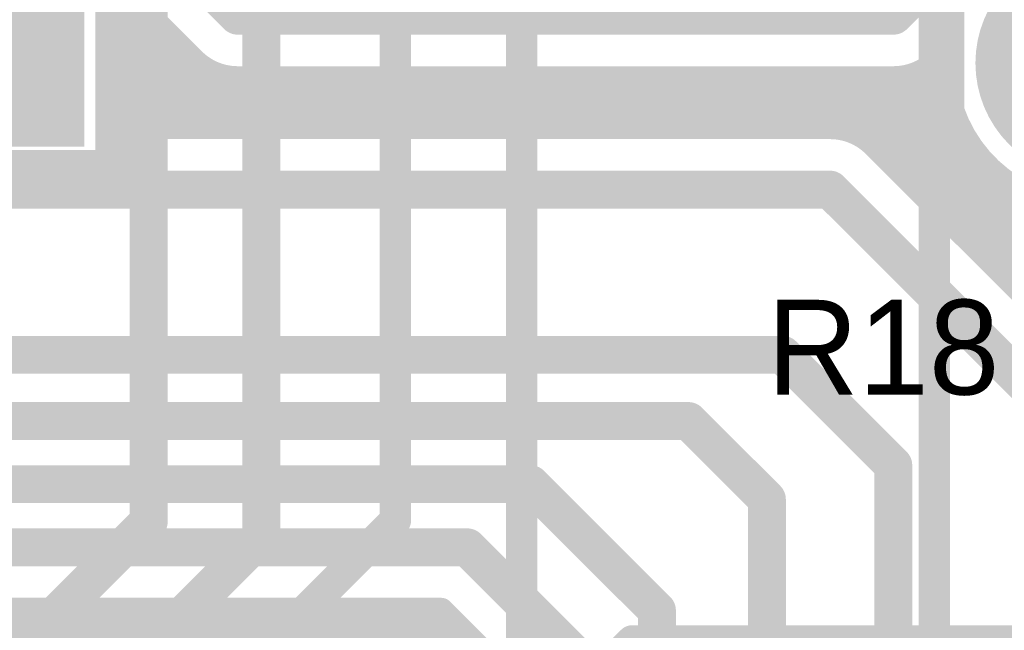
# Model space of a CAD drawing. Extents: x 7.17 to 14.1, y 4 to 11.75.
# Tile 78 of 189: x 8.92 to 9.23, y 7.52 to 7.71. Entities that reach past the tile are written whole.
import ezdxf

# ---------------------------------------------------------------- set-up
doc = ezdxf.new("R2010")
doc.units = 0
doc.layers.get('0').update_dxf_attribs({"linetype": 'CONTINUOUS'})
for name, color, linetype in [('BOTTOMLAYER', 5, 'CONTINUOUS'), ('BOTTOMSOLDER', 6, 'CONTINUOUS'), ('MECHANICAL1', 6, 'CONTINUOUS'), ('MECHANICAL7', 56, 'CONTINUOUS'), ('MULTILAYER', 9, 'CONTINUOUS'), ('TOPLAYER', 1, 'CONTINUOUS'), ('TOPOVERLAY', 2, 'CONTINUOUS'), ('TOPSOLDER', 216, 'CONTINUOUS')]:
    doc.layers.add(name, color=color, linetype=linetype)

# ---------------------------------------------------------------- blocks, each defined once
blk = doc.blocks.new('HDR5_96')
at = {"layer": 'BOTTOMSOLDER', "const_width": 0.0365}
blk.add_lwpolyline([(0.38175, 0, 1), (0.41825, 0, 1)], format="xyb", close=True, dxfattribs=at)
at = {"layer": 'MULTILAYER', "const_width": 0.0325}
blk.add_lwpolyline([(0.38375, 0, 1), (0.41625, 0, 1)], format="xyb", close=True, dxfattribs=at)
at = {"layer": 'TOPOVERLAY', "const_width": 0.008}
for points in [[(0.45, 0.05), (-0.05, 0.05)], [(0.45, 0.05), (0.45, -0.05)]]:
    blk.add_lwpolyline(points, dxfattribs=at)
at = {"layer": 'TOPOVERLAY', "const_width": 0.004}
blk.add_lwpolyline([(0.448, 0.05, 1), (0.452, 0.05, 1)], format="xyb", close=True, dxfattribs=at)
blk.add_lwpolyline([(0.448, 0.05, 1), (0.452, 0.05, 1)], format="xyb", close=True, dxfattribs=at)
at = {"layer": 'TOPSOLDER', "const_width": 0.0365}
blk.add_lwpolyline([(0.38175, 0, 1), (0.41825, 0, 1)], format="xyb", close=True, dxfattribs=at)
blk = doc.blocks.new('HDR5_100')
at = {"layer": 'BOTTOMSOLDER'}
blk.add_solid([(-0.0365, -0.0365), (0.0365, -0.0365), (-0.0365, 0.0365), (0.0365, 0.0365)], dxfattribs=at)
at = {"layer": 'MULTILAYER'}
blk.add_solid([(-0.0325, -0.0325), (0.0325, -0.0325), (-0.0325, 0.0325), (0.0325, 0.0325)], dxfattribs=at)
at = {"layer": 'TOPOVERLAY', "const_width": 0.008}
for points in [[(-0.05, 0.05), (-0.05, -0.05)], [(0.45, 0.05), (-0.05, 0.05)]]:
    blk.add_lwpolyline(points, dxfattribs=at)
at = {"layer": 'TOPOVERLAY', "const_width": 0.004}
blk.add_lwpolyline([(-0.052, 0.05, 1), (-0.048, 0.05, 1)], format="xyb", close=True, dxfattribs=at)
blk.add_lwpolyline([(-0.052, 0.05, 1), (-0.048, 0.05, 1)], format="xyb", close=True, dxfattribs=at)
at = {"layer": 'TOPSOLDER'}
blk.add_solid([(-0.0365, -0.0365), (0.0365, -0.0365), (-0.0365, 0.0365), (0.0365, 0.0365)], dxfattribs=at)

msp = doc.modelspace()

# ---------------------------------------------------------------- linework, layer by layer
at = {"layer": 'BOTTOMLAYER'}
for points, const_width in [([(9.197501, 7.71), (9.297405, 7.809904)], 0.012), ([(8.944904, 7.755), (8.989904, 7.71)], 0.012), ([(8.951404, 7.674904), (8.951404, 7.720216)], 0.008), ([(8.951404, 7.720216), (8.97573, 7.69589)], 0.008), ([(8.951404, 7.715121), (8.99162, 7.674904)], 0.008), ([(8.951404, 7.706896), (8.958064, 7.713556)], 0.008), ([(8.989904, 7.71), (9.197501, 7.71)], 0.012), ([(8.951404, 7.699825), (8.961599, 7.71002)], 0.008), ([(8.951404, 7.708049), (8.984549, 7.674904)], 0.008), ([(8.951404, 7.692754), (8.965135, 7.706485)], 0.008), ([(8.951404, 7.685683), (8.96867, 7.702949)], 0.008), ([(8.951404, 7.700978), (8.977478, 7.674904)], 0.008), ([(8.951404, 7.678612), (8.972206, 7.699414)], 0.008), ([(8.951404, 7.693907), (8.970407, 7.674904)], 0.008), ([(8.954767, 7.674904), (8.975741, 7.695878)], 0.008), ([(9.190393, 7.670113), (9.21344, 7.69316)], 0.008), ([(8.961838, 7.674904), (8.979721, 7.692787)], 0.008), ([(8.968909, 7.674904), (8.984695, 7.69069)], 0.008), ([(8.97598, 7.674904), (8.991076, 7.69)], 0.008), ([(8.981943, 7.691653), (8.998692, 7.674904)], 0.008), ([(8.983052, 7.674904), (8.998147, 7.69)], 0.008), ([(8.989904, 7.69), (9.197501, 7.69)], 0.008), ([(8.990123, 7.674904), (9.005219, 7.69)], 0.008), ([(8.990123, 7.674904), (9.005219, 7.69)], 0.008), ([(8.990667, 7.69), (9.005763, 7.674904)], 0.008), ([(8.997194, 7.674904), (9.01229, 7.69)], 0.008), ([(8.997738, 7.69), (9.012834, 7.674904)], 0.008), ([(9.004265, 7.674904), (9.019361, 7.69)], 0.008), ([(9.004809, 7.69), (9.019905, 7.674904)], 0.008), ([(9.011336, 7.674904), (9.026432, 7.69)], 0.008), ([(9.01188, 7.69), (9.026976, 7.674904)], 0.008), ([(9.018407, 7.674904), (9.033503, 7.69)], 0.008), ([(9.018951, 7.69), (9.034047, 7.674904)], 0.008), ([(9.025478, 7.674904), (9.040574, 7.69)], 0.008), ([(9.026022, 7.69), (9.041118, 7.674904)], 0.008), ([(9.032549, 7.674904), (9.047645, 7.69)], 0.008), ([(9.033093, 7.69), (9.048189, 7.674904)], 0.008), ([(9.03962, 7.674904), (9.054716, 7.69)], 0.008), ([(9.040164, 7.69), (9.05526, 7.674904)], 0.008), ([(9.046691, 7.674904), (9.061787, 7.69)], 0.008), ([(9.047235, 7.69), (9.062332, 7.674904)], 0.008), ([(9.053762, 7.674904), (9.068858, 7.69)], 0.008), ([(9.054307, 7.69), (9.069403, 7.674904)], 0.008), ([(9.060834, 7.674904), (9.07593, 7.69)], 0.008), ([(9.061378, 7.69), (9.076474, 7.674904)], 0.008), ([(9.067905, 7.674904), (9.083001, 7.69)], 0.008), ([(9.068449, 7.69), (9.083545, 7.674904)], 0.008), ([(9.074976, 7.674904), (9.090072, 7.69)], 0.008), ([(9.07552, 7.69), (9.090616, 7.674904)], 0.008), ([(9.082047, 7.674904), (9.097143, 7.69)], 0.008), ([(9.082591, 7.69), (9.097687, 7.674904)], 0.008), ([(9.089118, 7.674904), (9.104214, 7.69)], 0.008), ([(9.089662, 7.69), (9.104758, 7.674904)], 0.008), ([(9.096189, 7.674904), (9.111285, 7.69)], 0.008), ([(9.096733, 7.69), (9.111829, 7.674904)], 0.008), ([(9.10326, 7.674904), (9.118356, 7.69)], 0.008), ([(9.103804, 7.69), (9.1189, 7.674904)], 0.008), ([(9.110331, 7.674904), (9.125427, 7.69)], 0.008), ([(9.110875, 7.69), (9.125971, 7.674904)], 0.008), ([(9.117402, 7.674904), (9.132498, 7.69)], 0.008), ([(9.117947, 7.69), (9.133043, 7.674904)], 0.008), ([(9.124474, 7.674904), (9.13957, 7.69)], 0.008), ([(9.125018, 7.69), (9.140114, 7.674904)], 0.008), ([(9.131545, 7.674904), (9.146641, 7.69)], 0.008), ([(9.132089, 7.69), (9.147185, 7.674904)], 0.008), ([(9.138616, 7.674904), (9.153712, 7.69)], 0.008), ([(9.13916, 7.69), (9.154256, 7.674904)], 0.008), ([(9.145687, 7.674904), (9.160783, 7.69)], 0.008), ([(9.146231, 7.69), (9.161327, 7.674904)], 0.008), ([(9.152758, 7.674904), (9.167854, 7.69)], 0.008), ([(9.153302, 7.69), (9.168398, 7.674904)], 0.008), ([(9.159829, 7.674904), (9.174925, 7.69)], 0.008), ([(9.160373, 7.69), (9.175469, 7.674904)], 0.008), ([(9.1669, 7.674904), (9.181996, 7.69)], 0.008), ([(9.167444, 7.69), (9.183488, 7.673957)], 0.008), ([(9.173971, 7.674904), (9.189067, 7.69)], 0.008), ([(9.174515, 7.69), (9.339611, 7.524904)], 0.008), ([(9.180759, 7.674621), (9.196138, 7.69)], 0.008), ([(9.181586, 7.69), (9.346682, 7.524904)], 0.008), ([(9.186117, 7.672907), (9.204459, 7.691249)], 0.008), ([(9.188657, 7.69), (9.353753, 7.524904)], 0.008), ([(9.195729, 7.69), (9.360825, 7.524904)], 0.008), ([(9.202232, 7.690568), (9.21804, 7.674759)], 0.008), ([(9.207304, 7.692567), (9.214389, 7.685482)], 0.008), ([(8.951404, 7.686836), (8.963336, 7.674904)], 0.008), ([(9.193972, 7.666621), (9.214136, 7.686784)], 0.008), ([(9.197508, 7.663085), (9.215528, 7.681106)], 0.008), ([(8.951404, 7.679765), (8.956265, 7.674904)], 0.008), ([(8.951404, 7.674904), (9.177405, 7.674904)], 0.008), ([(9.201044, 7.65955), (9.217472, 7.675979)], 0.008), ([(9.204579, 7.656014), (9.219885, 7.67132)], 0.008), ([(9.191579, 7.669014), (9.256515, 7.604078)], 0.008), ([(9.208115, 7.652479), (9.222718, 7.667082)], 0.008), ([(9.21165, 7.648943), (9.225943, 7.663236)], 0.008), ([(9.215186, 7.645408), (9.229551, 7.659773)], 0.008), ([(7.467405, 7.654904), (9.177405, 7.654904)], 0.012), ([(9.177405, 7.654904), (9.242405, 7.589904)], 0.012), ([(9.218721, 7.641872), (9.233543, 7.656694)], 0.008), ([(9.222257, 7.638336), (9.237936, 7.654016)], 0.008), ([(9.225792, 7.634801), (9.242765, 7.651774)], 0.008), ([(9.229328, 7.631265), (9.248089, 7.650026)], 0.008), ([(9.232863, 7.62773), (9.254009, 7.648875)], 0.008), ([(9.236399, 7.624194), (9.260712, 7.648507)], 0.008), ([(8.749804, 7.602582), (9.162405, 7.602582)], 0.012), ([(9.162405, 7.602582), (9.197405, 7.567582)], 0.012), ([(8.822604, 7.581596), (9.132604, 7.581596)], 0.012), ([(9.132604, 7.581596), (9.157405, 7.556795)], 0.012), ([(9.197405, 7.369904), (9.197405, 7.567582)], 0.012), ([(8.837604, 7.561596), (9.082604, 7.561596)], 0.012), ([(9.082604, 7.561596), (9.122604, 7.521596)], 0.012), ([(9.157405, 7.429904), (9.157405, 7.556795)], 0.012), ([(8.857604, 7.541596), (9.062604, 7.541596)], 0.012), ([(9.062604, 7.541596), (9.097604, 7.506596)], 0.012), ([(9.122604, 7.379705), (9.122604, 7.521596)], 0.012), ([(8.718231, 7.318159), (8.921668, 7.521596)], 0.008), ([(8.720245, 7.313102), (8.928739, 7.521596)], 0.008), ([(8.723781, 7.309566), (8.93581, 7.521596)], 0.008), ([(8.727316, 7.306031), (8.942881, 7.521596)], 0.008), ([(8.730852, 7.302495), (8.949952, 7.521596)], 0.008), ([(8.734387, 7.29896), (8.957023, 7.521596)], 0.008), ([(8.737923, 7.295424), (8.964094, 7.521596)], 0.008), ([(8.741458, 7.291889), (8.971165, 7.521596)], 0.008), ([(8.744994, 7.288353), (8.978237, 7.521596)], 0.008), ([(8.748529, 7.284818), (8.985308, 7.521596)], 0.008), ([(8.752065, 7.281282), (8.992379, 7.521596)], 0.008), ([(8.7556, 7.277747), (8.99945, 7.521596)], 0.008), ([(8.759136, 7.274211), (9.006521, 7.521596)], 0.008), ([(8.762671, 7.270675), (9.013592, 7.521596)], 0.008), ([(8.766207, 7.26714), (9.020663, 7.521596)], 0.008), ([(8.769846, 7.263708), (9.027734, 7.521596)], 0.008), ([(8.776917, 7.263708), (9.034805, 7.521596)], 0.008), ([(8.783988, 7.263708), (9.041877, 7.521596)], 0.008), ([(8.79106, 7.263708), (9.048948, 7.521596)], 0.008), ([(8.798131, 7.263708), (9.055169, 7.520746)], 0.008), ([(8.865888, 7.521596), (9.05432, 7.521596)], 0.008), ([(8.911582, 7.521596), (9.231398, 7.20178)], 0.008), ([(8.918653, 7.521596), (9.078106, 7.362143)], 0.008), ([(8.925724, 7.521596), (9.077604, 7.369716)], 0.008), ([(8.932795, 7.521596), (9.077604, 7.376787)], 0.008), ([(8.939867, 7.521596), (9.077604, 7.383859)], 0.008), ([(8.946938, 7.521596), (9.077604, 7.39093)], 0.008), ([(8.954009, 7.521596), (9.077604, 7.398001)], 0.008), ([(8.96108, 7.521596), (9.077604, 7.405072)], 0.008), ([(8.968151, 7.521596), (9.077604, 7.412143)], 0.008), ([(8.975222, 7.521596), (9.077604, 7.419214)], 0.008), ([(8.982293, 7.521596), (9.077604, 7.426285)], 0.008), ([(8.989364, 7.521596), (9.077604, 7.433356)], 0.008), ([(8.996435, 7.521596), (9.077604, 7.440427)], 0.008), ([(9.003507, 7.521596), (9.077604, 7.447499)], 0.008), ([(9.010578, 7.521596), (9.077604, 7.45457)], 0.008), ([(9.017649, 7.521596), (9.077604, 7.461641)], 0.008), ([(9.02472, 7.521596), (9.077604, 7.468712)], 0.008), ([(9.031791, 7.521596), (9.077604, 7.475783)], 0.008), ([(9.038862, 7.521596), (9.077604, 7.482854)], 0.008), ([(9.045933, 7.521596), (9.077604, 7.489925)], 0.008), ([(9.053004, 7.521596), (9.077604, 7.496996)], 0.008), ([(9.05432, 7.521596), (9.077604, 7.498312)], 0.008), ([(8.805202, 7.263708), (9.058705, 7.517211)], 0.008), ([(8.812273, 7.263708), (9.06224, 7.513675)], 0.008)]:
    msp.add_lwpolyline(points, dxfattribs=dict(at, const_width=const_width))
for points, const_width in [([(8.986904, 7.71, 1), (8.992904, 7.71, 1)], 0.006), ([(8.986904, 7.71, 1), (8.992904, 7.71, 1)], 0.006), ([(9.194501, 7.71, 1), (9.200501, 7.71, 1)], 0.006), ([(9.194501, 7.71, 1), (9.200501, 7.71, 1)], 0.006), ([(8.959599, 7.71002, 1), (8.963599, 7.71002, 1)], 0.004), ([(8.949404, 7.708049, 1), (8.953404, 7.708049, 1)], 0.004), ([(8.949404, 7.706896, 1), (8.953404, 7.706896, 1)], 0.004), ([(8.963135, 7.706485, 1), (8.967135, 7.706485, 1)], 0.004), ([(8.96667, 7.702949, 1), (8.97067, 7.702949, 1)], 0.004), ([(8.949404, 7.700978, 1), (8.953404, 7.700978, 1)], 0.004), ([(8.949404, 7.699825, 1), (8.953404, 7.699825, 1)], 0.004), ([(8.970206, 7.699414, 1), (8.974206, 7.699414, 1)], 0.004), ([(9.211482, 7.697697, 1), (9.215482, 7.697697, 1)], 0.004), ([(8.949404, 7.693907, 1), (8.953404, 7.693907, 1)], 0.004), ([(8.97373, 7.69589, 1), (8.97773, 7.69589, 1)], 0.004), ([(8.97373, 7.69589, 1), (8.97773, 7.69589, 1)], 0.004), ([(8.973741, 7.695878, 1), (8.977741, 7.695878, 1)], 0.004), ([(8.973762, 7.695858, 1), (8.977762, 7.695858, 1)], 0.004), ([(9.209643, 7.695858, 1), (9.213643, 7.695858, 1)], 0.004), ([(9.209675, 7.69589, 1), (9.213675, 7.69589, 1)], 0.004), ([(9.21144, 7.69316, 1), (9.21544, 7.69316, 1)], 0.004), ([(8.949404, 7.692754, 1), (8.953404, 7.692754, 1)], 0.004), ([(8.977721, 7.692787, 1), (8.981721, 7.692787, 1)], 0.004), ([(8.979943, 7.691653, 1), (8.983943, 7.691653, 1)], 0.004), ([(8.982695, 7.69069, 1), (8.986695, 7.69069, 1)], 0.004), ([(8.987904, 7.69, 1), (8.991904, 7.69, 1)], 0.004), ([(8.987904, 7.69, 1), (8.991904, 7.69, 1)], 0.004), ([(8.987904, 7.69, 1), (8.991904, 7.69, 1)], 0.004), ([(8.988667, 7.69, 1), (8.992667, 7.69, 1)], 0.004), ([(8.989076, 7.69, 1), (8.993076, 7.69, 1)], 0.004), ([(8.995738, 7.69, 1), (8.999738, 7.69, 1)], 0.004), ([(8.996147, 7.69, 1), (9.000148, 7.69, 1)], 0.004), ([(9.002809, 7.69, 1), (9.006809, 7.69, 1)], 0.004), ([(9.003219, 7.69, 1), (9.007219, 7.69, 1)], 0.004), ([(9.003219, 7.69, 1), (9.007219, 7.69, 1)], 0.004), ([(9.00988, 7.69, 1), (9.01388, 7.69, 1)], 0.004), ([(9.01029, 7.69, 1), (9.01429, 7.69, 1)], 0.004), ([(9.016951, 7.69, 1), (9.020951, 7.69, 1)], 0.004), ([(9.017361, 7.69, 1), (9.021361, 7.69, 1)], 0.004), ([(9.024022, 7.69, 1), (9.028022, 7.69, 1)], 0.004), ([(9.024432, 7.69, 1), (9.028432, 7.69, 1)], 0.004), ([(9.031093, 7.69, 1), (9.035093, 7.69, 1)], 0.004), ([(9.031503, 7.69, 1), (9.035503, 7.69, 1)], 0.004), ([(9.038164, 7.69, 1), (9.042164, 7.69, 1)], 0.004), ([(9.038574, 7.69, 1), (9.042574, 7.69, 1)], 0.004), ([(9.045236, 7.69, 1), (9.049235, 7.69, 1)], 0.004), ([(9.045645, 7.69, 1), (9.049645, 7.69, 1)], 0.004), ([(9.052307, 7.69, 1), (9.056307, 7.69, 1)], 0.004), ([(9.052716, 7.69, 1), (9.056716, 7.69, 1)], 0.004), ([(9.059378, 7.69, 1), (9.063378, 7.69, 1)], 0.004), ([(9.059787, 7.69, 1), (9.063787, 7.69, 1)], 0.004), ([(9.066449, 7.69, 1), (9.070449, 7.69, 1)], 0.004), ([(9.066859, 7.69, 1), (9.070858, 7.69, 1)], 0.004), ([(9.07352, 7.69, 1), (9.07752, 7.69, 1)], 0.004), ([(9.07393, 7.69, 1), (9.07793, 7.69, 1)], 0.004), ([(9.080591, 7.69, 1), (9.084591, 7.69, 1)], 0.004), ([(9.081001, 7.69, 1), (9.085001, 7.69, 1)], 0.004), ([(9.087662, 7.69, 1), (9.091662, 7.69, 1)], 0.004), ([(9.088072, 7.69, 1), (9.092072, 7.69, 1)], 0.004), ([(9.094733, 7.69, 1), (9.098733, 7.69, 1)], 0.004), ([(9.095143, 7.69, 1), (9.099143, 7.69, 1)], 0.004), ([(9.101804, 7.69, 1), (9.105804, 7.69, 1)], 0.004), ([(9.102214, 7.69, 1), (9.106214, 7.69, 1)], 0.004), ([(9.108875, 7.69, 1), (9.112875, 7.69, 1)], 0.004), ([(9.109285, 7.69, 1), (9.113285, 7.69, 1)], 0.004), ([(9.115946, 7.69, 1), (9.119946, 7.69, 1)], 0.004), ([(9.116356, 7.69, 1), (9.120356, 7.69, 1)], 0.004), ([(9.123018, 7.69, 1), (9.127018, 7.69, 1)], 0.004), ([(9.123427, 7.69, 1), (9.127427, 7.69, 1)], 0.004), ([(9.130089, 7.69, 1), (9.134089, 7.69, 1)], 0.004), ([(9.130498, 7.69, 1), (9.134498, 7.69, 1)], 0.004), ([(9.13716, 7.69, 1), (9.14116, 7.69, 1)], 0.004), ([(9.137569, 7.69, 1), (9.141569, 7.69, 1)], 0.004), ([(9.144231, 7.69, 1), (9.148231, 7.69, 1)], 0.004), ([(9.144641, 7.69, 1), (9.148641, 7.69, 1)], 0.004), ([(9.151302, 7.69, 1), (9.155302, 7.69, 1)], 0.004), ([(9.151712, 7.69, 1), (9.155712, 7.69, 1)], 0.004), ([(9.158373, 7.69, 1), (9.162373, 7.69, 1)], 0.004), ([(9.158783, 7.69, 1), (9.162783, 7.69, 1)], 0.004), ([(9.165444, 7.69, 1), (9.169444, 7.69, 1)], 0.004), ([(9.165854, 7.69, 1), (9.169854, 7.69, 1)], 0.004), ([(9.172515, 7.69, 1), (9.176515, 7.69, 1)], 0.004), ([(9.172925, 7.69, 1), (9.176925, 7.69, 1)], 0.004), ([(9.179586, 7.69, 1), (9.183586, 7.69, 1)], 0.004), ([(9.179996, 7.69, 1), (9.183996, 7.69, 1)], 0.004), ([(9.186658, 7.69, 1), (9.190658, 7.69, 1)], 0.004), ([(9.187067, 7.69, 1), (9.191067, 7.69, 1)], 0.004), ([(9.193729, 7.69, 1), (9.197729, 7.69, 1)], 0.004), ([(9.194138, 7.69, 1), (9.198138, 7.69, 1)], 0.004), ([(9.195501, 7.69, 1), (9.199501, 7.69, 1)], 0.004), ([(9.195501, 7.69, 1), (9.199501, 7.69, 1)], 0.004), ([(9.195501, 7.69, 1), (9.199501, 7.69, 1)], 0.004), ([(9.200232, 7.690568, 1), (9.204232, 7.690568, 1)], 0.004), ([(9.202459, 7.691249, 1), (9.206459, 7.691249, 1)], 0.004), ([(9.205304, 7.692567, 1), (9.209304, 7.692567, 1)], 0.004), ([(8.949404, 7.686836, 1), (8.953404, 7.686836, 1)], 0.004), ([(9.212136, 7.686784, 1), (9.216136, 7.686784, 1)], 0.004), ([(8.949404, 7.685683, 1), (8.953404, 7.685683, 1)], 0.004), ([(9.212388, 7.685482, 1), (9.216389, 7.685482, 1)], 0.004), ([(9.213528, 7.681106, 1), (9.217528, 7.681106, 1)], 0.004), ([(8.949404, 7.679765, 1), (8.953404, 7.679765, 1)], 0.004), ([(8.949404, 7.678612, 1), (8.953404, 7.678612, 1)], 0.004), ([(8.949404, 7.674904, 1), (8.953404, 7.674904, 1)], 0.004), ([(8.949404, 7.674904, 1), (8.953404, 7.674904, 1)], 0.004), ([(8.952767, 7.674904, 1), (8.956767, 7.674904, 1)], 0.004), ([(8.954265, 7.674904, 1), (8.958265, 7.674904, 1)], 0.004), ([(8.959838, 7.674904, 1), (8.963838, 7.674904, 1)], 0.004), ([(8.961336, 7.674904, 1), (8.965336, 7.674904, 1)], 0.004), ([(8.966909, 7.674904, 1), (8.970909, 7.674904, 1)], 0.004), ([(8.968407, 7.674904, 1), (8.972407, 7.674904, 1)], 0.004), ([(8.97398, 7.674904, 1), (8.97798, 7.674904, 1)], 0.004), ([(8.975478, 7.674904, 1), (8.979478, 7.674904, 1)], 0.004), ([(8.981051, 7.674904, 1), (8.985052, 7.674904, 1)], 0.004), ([(8.982549, 7.674904, 1), (8.986549, 7.674904, 1)], 0.004), ([(8.988123, 7.674904, 1), (8.992123, 7.674904, 1)], 0.004), ([(8.988123, 7.674904, 1), (8.992123, 7.674904, 1)], 0.004), ([(8.98962, 7.674904, 1), (8.993621, 7.674904, 1)], 0.004), ([(8.995194, 7.674904, 1), (8.999194, 7.674904, 1)], 0.004), ([(8.996692, 7.674904, 1), (9.000692, 7.674904, 1)], 0.004), ([(9.002265, 7.674904, 1), (9.006265, 7.674904, 1)], 0.004), ([(9.003763, 7.674904, 1), (9.007763, 7.674904, 1)], 0.004), ([(9.009336, 7.674904, 1), (9.013336, 7.674904, 1)], 0.004), ([(9.010834, 7.674904, 1), (9.014834, 7.674904, 1)], 0.004), ([(9.016407, 7.674904, 1), (9.020407, 7.674904, 1)], 0.004), ([(9.017905, 7.674904, 1), (9.021905, 7.674904, 1)], 0.004), ([(9.023478, 7.674904, 1), (9.027478, 7.674904, 1)], 0.004), ([(9.024976, 7.674904, 1), (9.028976, 7.674904, 1)], 0.004), ([(9.030549, 7.674904, 1), (9.034549, 7.674904, 1)], 0.004), ([(9.032047, 7.674904, 1), (9.036047, 7.674904, 1)], 0.004), ([(9.03762, 7.674904, 1), (9.04162, 7.674904, 1)], 0.004), ([(9.039118, 7.674904, 1), (9.043118, 7.674904, 1)], 0.004), ([(9.044691, 7.674904, 1), (9.048691, 7.674904, 1)], 0.004), ([(9.046189, 7.674904, 1), (9.050189, 7.674904, 1)], 0.004), ([(9.051763, 7.674904, 1), (9.055763, 7.674904, 1)], 0.004), ([(9.05326, 7.674904, 1), (9.05726, 7.674904, 1)], 0.004), ([(9.058834, 7.674904, 1), (9.062834, 7.674904, 1)], 0.004), ([(9.060332, 7.674904, 1), (9.064331, 7.674904, 1)], 0.004), ([(9.065905, 7.674904, 1), (9.069905, 7.674904, 1)], 0.004), ([(9.067403, 7.674904, 1), (9.071403, 7.674904, 1)], 0.004), ([(9.072976, 7.674904, 1), (9.076976, 7.674904, 1)], 0.004), ([(9.074474, 7.674904, 1), (9.078474, 7.674904, 1)], 0.004), ([(9.080047, 7.674904, 1), (9.084047, 7.674904, 1)], 0.004), ([(9.081545, 7.674904, 1), (9.085545, 7.674904, 1)], 0.004), ([(9.087118, 7.674904, 1), (9.091118, 7.674904, 1)], 0.004), ([(9.088616, 7.674904, 1), (9.092616, 7.674904, 1)], 0.004), ([(9.094189, 7.674904, 1), (9.098189, 7.674904, 1)], 0.004), ([(9.095687, 7.674904, 1), (9.099687, 7.674904, 1)], 0.004), ([(9.10126, 7.674904, 1), (9.10526, 7.674904, 1)], 0.004), ([(9.102758, 7.674904, 1), (9.106758, 7.674904, 1)], 0.004), ([(9.108331, 7.674904, 1), (9.112331, 7.674904, 1)], 0.004), ([(9.109829, 7.674904, 1), (9.113829, 7.674904, 1)], 0.004), ([(9.115402, 7.674904, 1), (9.119402, 7.674904, 1)], 0.004), ([(9.1169, 7.674904, 1), (9.1209, 7.674904, 1)], 0.004), ([(9.122473, 7.674904, 1), (9.126473, 7.674904, 1)], 0.004), ([(9.123971, 7.674904, 1), (9.127971, 7.674904, 1)], 0.004), ([(9.129545, 7.674904, 1), (9.133545, 7.674904, 1)], 0.004), ([(9.131042, 7.674904, 1), (9.135043, 7.674904, 1)], 0.004), ([(9.136616, 7.674904, 1), (9.140616, 7.674904, 1)], 0.004), ([(9.138114, 7.674904, 1), (9.142114, 7.674904, 1)], 0.004), ([(9.143687, 7.674904, 1), (9.147687, 7.674904, 1)], 0.004), ([(9.145185, 7.674904, 1), (9.149185, 7.674904, 1)], 0.004), ([(9.150758, 7.674904, 1), (9.154758, 7.674904, 1)], 0.004), ([(9.152256, 7.674904, 1), (9.156256, 7.674904, 1)], 0.004), ([(9.157829, 7.674904, 1), (9.161829, 7.674904, 1)], 0.004), ([(9.159327, 7.674904, 1), (9.163327, 7.674904, 1)], 0.004), ([(9.1649, 7.674904, 1), (9.1689, 7.674904, 1)], 0.004), ([(9.166398, 7.674904, 1), (9.170398, 7.674904, 1)], 0.004), ([(9.171971, 7.674904, 1), (9.175971, 7.674904, 1)], 0.004), ([(9.173469, 7.674904, 1), (9.177469, 7.674904, 1)], 0.004), ([(9.175405, 7.674904, 1), (9.179405, 7.674904, 1)], 0.004), ([(9.175405, 7.674904, 1), (9.179405, 7.674904, 1)], 0.004), ([(9.175405, 7.674904, 1), (9.179405, 7.674904, 1)], 0.004), ([(9.178759, 7.674621, 1), (9.182759, 7.674621, 1)], 0.004), ([(9.215472, 7.675979, 1), (9.219472, 7.675979, 1)], 0.004), ([(9.21604, 7.674759, 1), (9.22004, 7.674759, 1)], 0.004), ([(9.181488, 7.673957, 1), (9.185488, 7.673957, 1)], 0.004), ([(9.184117, 7.672907, 1), (9.188116, 7.672907, 1)], 0.004), ([(9.217885, 7.67132, 1), (9.221885, 7.67132, 1)], 0.004), ([(9.188393, 7.670113, 1), (9.192393, 7.670113, 1)], 0.004), ([(9.189547, 7.669046, 1), (9.193547, 7.669046, 1)], 0.004), ([(9.189579, 7.669014, 1), (9.193579, 7.669014, 1)], 0.004), ([(9.189579, 7.669014, 1), (9.193579, 7.669014, 1)], 0.004), ([(9.191972, 7.666621, 1), (9.195972, 7.666621, 1)], 0.004), ([(9.220718, 7.667082, 1), (9.224718, 7.667082, 1)], 0.004), ([(9.195508, 7.663085, 1), (9.199508, 7.663085, 1)], 0.004), ([(9.223943, 7.663236, 1), (9.227943, 7.663236, 1)], 0.004), ([(9.199044, 7.65955, 1), (9.203043, 7.65955, 1)], 0.004), ([(9.227551, 7.659773, 1), (9.231551, 7.659773, 1)], 0.004), ([(9.174405, 7.654904, 1), (9.180405, 7.654904, 1)], 0.006), ([(9.174405, 7.654904, 1), (9.180405, 7.654904, 1)], 0.006), ([(9.202579, 7.656014, 1), (9.206579, 7.656014, 1)], 0.004), ([(9.231543, 7.656694, 1), (9.235543, 7.656694, 1)], 0.004), ([(9.206115, 7.652479, 1), (9.210115, 7.652479, 1)], 0.004), ([(9.20965, 7.648943, 1), (9.21365, 7.648943, 1)], 0.004), ([(9.213186, 7.645408, 1), (9.217186, 7.645408, 1)], 0.004), ([(9.216721, 7.641872, 1), (9.220721, 7.641872, 1)], 0.004), ([(9.220257, 7.638336, 1), (9.224257, 7.638336, 1)], 0.004), ([(9.223792, 7.634801, 1), (9.227792, 7.634801, 1)], 0.004), ([(9.227328, 7.631265, 1), (9.231328, 7.631265, 1)], 0.004), ([(9.230863, 7.62773, 1), (9.234863, 7.62773, 1)], 0.004), ([(9.234399, 7.624194, 1), (9.238399, 7.624194, 1)], 0.004), ([(9.159405, 7.602582, 1), (9.165405, 7.602582, 1)], 0.006), ([(9.159405, 7.602582, 1), (9.165405, 7.602582, 1)], 0.006), ([(9.129604, 7.581596, 1), (9.135604, 7.581596, 1)], 0.006), ([(9.129604, 7.581596, 1), (9.135604, 7.581596, 1)], 0.006), ([(9.194405, 7.567582, 1), (9.200405, 7.567582, 1)], 0.006), ([(9.194405, 7.567582, 1), (9.200405, 7.567582, 1)], 0.006), ([(9.079604, 7.561596, 1), (9.085604, 7.561596, 1)], 0.006), ([(9.079604, 7.561596, 1), (9.085604, 7.561596, 1)], 0.006), ([(9.154405, 7.556795, 1), (9.160405, 7.556795, 1)], 0.006), ([(9.154405, 7.556795, 1), (9.160405, 7.556795, 1)], 0.006), ([(9.059604, 7.541596, 1), (9.065604, 7.541596, 1)], 0.006), ([(9.059604, 7.541596, 1), (9.065604, 7.541596, 1)], 0.006), ([(9.119604, 7.521596, 1), (9.125604, 7.521596, 1)], 0.006), ([(9.119604, 7.521596, 1), (9.125604, 7.521596, 1)], 0.006), ([(8.916653, 7.521596, 1), (8.920653, 7.521596, 1)], 0.004), ([(8.919668, 7.521596, 1), (8.923668, 7.521596, 1)], 0.004), ([(8.923724, 7.521596, 1), (8.927724, 7.521596, 1)], 0.004), ([(8.926739, 7.521596, 1), (8.930739, 7.521596, 1)], 0.004), ([(8.930796, 7.521596, 1), (8.934795, 7.521596, 1)], 0.004), ([(8.93381, 7.521596, 1), (8.93781, 7.521596, 1)], 0.004), ([(8.937867, 7.521596, 1), (8.941867, 7.521596, 1)], 0.004), ([(8.940881, 7.521596, 1), (8.944881, 7.521596, 1)], 0.004), ([(8.944938, 7.521596, 1), (8.948938, 7.521596, 1)], 0.004), ([(8.947952, 7.521596, 1), (8.951952, 7.521596, 1)], 0.004), ([(8.952009, 7.521596, 1), (8.956009, 7.521596, 1)], 0.004), ([(8.955023, 7.521596, 1), (8.959023, 7.521596, 1)], 0.004), ([(8.95908, 7.521596, 1), (8.96308, 7.521596, 1)], 0.004), ([(8.962094, 7.521596, 1), (8.966094, 7.521596, 1)], 0.004), ([(8.966151, 7.521596, 1), (8.970151, 7.521596, 1)], 0.004), ([(8.969166, 7.521596, 1), (8.973166, 7.521596, 1)], 0.004), ([(8.973222, 7.521596, 1), (8.977222, 7.521596, 1)], 0.004), ([(8.976237, 7.521596, 1), (8.980237, 7.521596, 1)], 0.004), ([(8.980293, 7.521596, 1), (8.984293, 7.521596, 1)], 0.004), ([(8.983308, 7.521596, 1), (8.987308, 7.521596, 1)], 0.004), ([(8.987364, 7.521596, 1), (8.991364, 7.521596, 1)], 0.004), ([(8.990379, 7.521596, 1), (8.994379, 7.521596, 1)], 0.004), ([(8.994435, 7.521596, 1), (8.998435, 7.521596, 1)], 0.004), ([(8.99745, 7.521596, 1), (9.00145, 7.521596, 1)], 0.004), ([(9.001506, 7.521596, 1), (9.005506, 7.521596, 1)], 0.004), ([(9.004521, 7.521596, 1), (9.008521, 7.521596, 1)], 0.004), ([(9.008578, 7.521596, 1), (9.012578, 7.521596, 1)], 0.004), ([(9.011592, 7.521596, 1), (9.015592, 7.521596, 1)], 0.004), ([(9.015649, 7.521596, 1), (9.019649, 7.521596, 1)], 0.004), ([(9.018663, 7.521596, 1), (9.022663, 7.521596, 1)], 0.004), ([(9.02272, 7.521596, 1), (9.02672, 7.521596, 1)], 0.004), ([(9.025734, 7.521596, 1), (9.029734, 7.521596, 1)], 0.004), ([(9.029791, 7.521596, 1), (9.033791, 7.521596, 1)], 0.004), ([(9.032805, 7.521596, 1), (9.036805, 7.521596, 1)], 0.004), ([(9.036862, 7.521596, 1), (9.040862, 7.521596, 1)], 0.004), ([(9.039877, 7.521596, 1), (9.043876, 7.521596, 1)], 0.004), ([(9.043933, 7.521596, 1), (9.047933, 7.521596, 1)], 0.004), ([(9.046948, 7.521596, 1), (9.050948, 7.521596, 1)], 0.004), ([(9.051004, 7.521596, 1), (9.055004, 7.521596, 1)], 0.004), ([(9.05232, 7.521596, 1), (9.05632, 7.521596, 1)], 0.004), ([(9.05232, 7.521596, 1), (9.05632, 7.521596, 1)], 0.004), ([(9.053169, 7.520746, 1), (9.057169, 7.520746, 1)], 0.004), ([(9.056705, 7.517211, 1), (9.060705, 7.517211, 1)], 0.004), ([(9.06024, 7.513675, 1), (9.06424, 7.513675, 1)], 0.004)]:
    msp.add_lwpolyline(points, format="xyb", close=True, dxfattribs=dict(at, const_width=const_width))
at = {"layer": 'BOTTOMLAYER', "const_width": 0.008}
for points in [[(9.306404, 7.695, -1.029446), (9.213482, 7.697697)], [(8.989904, 7.69, -0.199496), (8.97573, 7.69589)], [(8.989904, 7.69, -0.198912), (8.975762, 7.695858)], [(9.211675, 7.69589, -0.199496), (9.197501, 7.69)], [(9.211643, 7.695858, -0.198912), (9.197501, 7.69)], [(9.177405, 7.674904, -0.198912), (9.191547, 7.669046)], [(9.177405, 7.674904, -0.199496), (9.191579, 7.669014)]]:
    msp.add_lwpolyline(points, format="xyb", dxfattribs=at)
at = {"layer": 'MECHANICAL1', "const_width": 0.01}
for points in [[(8.949904, 7.6625), (8.949904, 7.7475)], [(9.214904, 7.6525), (9.214904, 7.7375)], [(8.459904, 7.6625), (8.949904, 7.6625)], [(9.214904, 7.6525), (9.704904, 7.6525)]]:
    msp.add_lwpolyline(points, dxfattribs=at)
at = {"layer": 'MECHANICAL1', "const_width": 0.005}
for points in [[(8.947404, 7.6625, 1), (8.952404, 7.6625, 1)], [(8.947404, 7.6625, 1), (8.952404, 7.6625, 1)], [(9.212404, 7.6525, 1), (9.217404, 7.6525, 1)], [(9.212404, 7.6525, 1), (9.217404, 7.6525, 1)]]:
    msp.add_lwpolyline(points, format="xyb", close=True, dxfattribs=at)
at = {"layer": 'MECHANICAL7', "const_width": 0.01}
msp.add_lwpolyline([(9.210404, 6.1245), (9.210404, 8.3315)], dxfattribs=at)
at = {"layer": 'TOPLAYER'}
for points, const_width in [([(9.039804, 7.550082), (9.039804, 7.850082)], 0.01), ([(9.079804, 7.510082), (9.079804, 7.849725)], 0.01), ([(8.997405, 7.544904), (8.997405, 7.749904)], 0.012), ([(8.961769, 7.549708), (8.961769, 7.744708)], 0.012), ([(8.923971, 7.51191), (8.961769, 7.549708)], 0.012), ([(8.984804, 7.495082), (9.039804, 7.550082)], 0.01), ([(8.93882, 7.486319), (8.997405, 7.544904)], 0.012), ([(8.852604, 7.51191), (8.923971, 7.51191)], 0.012), ([(9.072769, 7.469875), (9.114804, 7.51191)], 0.01), ([(9.114804, 7.51191), (9.347404, 7.51191)], 0.01)]:
    msp.add_lwpolyline(points, dxfattribs=dict(at, const_width=const_width))
for points, const_width in [([(8.958769, 7.549708, 1), (8.964769, 7.549708, 1)], 0.006), ([(8.958769, 7.549708, 1), (8.964769, 7.549708, 1)], 0.006), ([(9.037304, 7.550082, 1), (9.042304, 7.550082, 1)], 0.005), ([(9.037304, 7.550082, 1), (9.042304, 7.550082, 1)], 0.005), ([(8.994405, 7.544904, 1), (9.000405, 7.544904, 1)], 0.006), ([(8.994405, 7.544904, 1), (9.000405, 7.544904, 1)], 0.006), ([(8.920971, 7.51191, 1), (8.926971, 7.51191, 1)], 0.006), ([(8.920971, 7.51191, 1), (8.926971, 7.51191, 1)], 0.006), ([(9.112304, 7.51191, 1), (9.117304, 7.51191, 1)], 0.005), ([(9.112304, 7.51191, 1), (9.117304, 7.51191, 1)], 0.005)]:
    msp.add_lwpolyline(points, format="xyb", close=True, dxfattribs=dict(at, const_width=const_width))

# ---------------------------------------------------------------- block references
at = {"rotation": 180}
for name, p in [('HDR5_100', (8.904904, 7.705)), ('HDR5_96', (9.659904, 7.695))]:
    msp.add_blockref(name, p, dxfattribs=at)

# ---------------------------------------------------------------- texts
at = {"layer": 'TOPOVERLAY'}
msp.add_text('R18', height=0.03, dxfattribs=at).set_placement((9.157404, 7.59))

doc.saveas('drawing.dxf')
